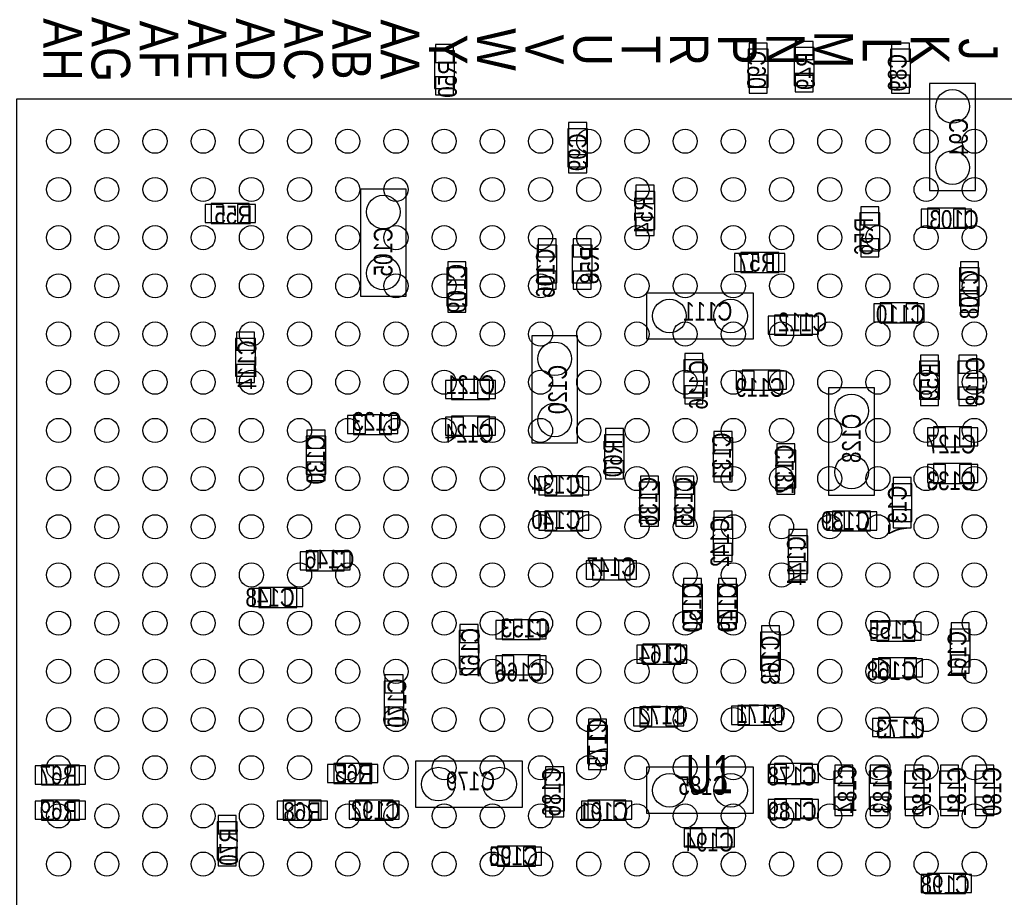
# Model space of a CAD drawing. Extents: x -75.3 to 6.7, y 91.5 to 147.4.
# Tile 8 of 11: x -38.4 to -22, y 120.7 to 135.2. Entities that reach past the tile are written whole.
import ezdxf
from ezdxf.enums import TextEntityAlignment as Align

# ---------------------------------------------------------------- set-up
doc = ezdxf.new("R2010")
doc.units = 0
for name, color, linetype in [('PG_ASSEMBLY_BOTTOM', 2, 'CONTINUOUS'), ('PG_ASSEMBLY_TOP', 3, 'CONTINUOUS'), ('PIN_BOTTOM', 5, 'CONTINUOUS'), ('PIN_TOP', 4, 'CONTINUOUS'), ('RD_ASSEMBLY_BOTTOM', 6, 'CONTINUOUS'), ('RD_ASSEMBLY_TOP', 7, 'CONTINUOUS')]:
    doc.layers.add(name, color=color, linetype=linetype)

msp = doc.modelspace()

# ---------------------------------------------------------------- linework, layer by layer
at = {"layer": 'PG_ASSEMBLY_BOTTOM'}
for points in [[(-31.1531, 134.10184), (-31.1531, 134.73176), (-31.4833, 134.73176), (-31.4833, 134.10184)], [(-25.9461, 134.12724), (-25.9461, 134.75716), (-26.2763, 134.75716), (-26.2763, 134.12724)], [(-25.1841, 134.15264), (-25.1841, 134.78256), (-25.5143, 134.78256), (-25.5143, 134.15264)], [(-23.5839, 134.12724), (-23.5839, 134.75716), (-23.9141, 134.75716), (-23.9141, 134.12724)], [(-22.5044, 132.4102), (-22.5044, 134.1882), (-23.2664, 134.1882), (-23.2664, 132.4102)], [(-29.2735, 133.43636), (-29.2735, 132.80644), (-28.9433, 132.80644), (-28.9433, 133.43636)], [(-32.7152, 132.4356), (-32.7152, 130.6576), (-31.9532, 130.6576), (-31.9532, 132.4356)], [(-27.8257, 131.76504), (-27.8257, 132.39496), (-28.1559, 132.39496), (-28.1559, 131.76504)], [(-35.18916, 131.8641), (-34.55924, 131.8641), (-34.55924, 132.1943), (-35.18916, 132.1943)], [(-22.67204, 132.1181), (-23.30196, 132.1181), (-23.30196, 131.7879), (-22.67204, 131.7879)], [(-24.0919, 131.40944), (-24.0919, 132.03936), (-24.4221, 132.03936), (-24.4221, 131.40944)], [(-29.4513, 130.87604), (-29.4513, 131.50596), (-29.7815, 131.50596), (-29.7815, 130.87604)], [(-29.1973, 131.50596), (-29.1973, 130.87604), (-28.8671, 130.87604), (-28.8671, 131.50596)], [(-25.77084, 131.3815), (-26.40076, 131.3815), (-26.40076, 131.0513), (-25.77084, 131.0513)], [(-30.9499, 130.49504), (-30.9499, 131.12496), (-31.2801, 131.12496), (-31.2801, 130.49504)], [(-22.7711, 131.12496), (-22.7711, 130.49504), (-22.4409, 130.49504), (-22.4409, 131.12496)], [(-26.1874, 130.7084), (-27.9654, 130.7084), (-27.9654, 129.9464), (-26.1874, 129.9464)], [(-24.08936, 130.2131), (-23.45944, 130.2131), (-23.45944, 130.5433), (-24.08936, 130.5433)], [(-25.21204, 130.3401), (-25.84196, 130.3401), (-25.84196, 130.0099), (-25.21204, 130.0099)], [(-34.7853, 129.95656), (-34.7853, 129.32664), (-34.4551, 129.32664), (-34.4551, 129.95656)], [(-29.8704, 129.9972), (-29.8704, 128.2192), (-29.1084, 128.2192), (-29.1084, 129.9972)], [(-27.3431, 129.60096), (-27.3431, 128.97104), (-27.0129, 128.97104), (-27.0129, 129.60096)], [(-23.1013, 128.94564), (-23.1013, 129.57556), (-23.4315, 129.57556), (-23.4315, 128.94564)], [(-22.7965, 129.57556), (-22.7965, 128.94564), (-22.4663, 128.94564), (-22.4663, 129.57556)], [(-25.74544, 129.4257), (-26.37536, 129.4257), (-26.37536, 129.0955), (-25.74544, 129.0955)], [(-31.20136, 128.9431), (-30.57144, 128.9431), (-30.57144, 129.2733), (-31.20136, 129.2733)], [(-24.9428, 129.1336), (-24.9428, 127.3556), (-24.1808, 127.3556), (-24.1808, 129.1336)], [(-32.19704, 128.6891), (-32.82696, 128.6891), (-32.82696, 128.3589), (-32.19704, 128.3589)], [(-30.57144, 128.6637), (-31.20136, 128.6637), (-31.20136, 128.3335), (-30.57144, 128.3335)], [(-22.57044, 128.4859), (-23.20036, 128.4859), (-23.20036, 128.1557), (-22.57044, 128.1557)], [(-33.2867, 127.70104), (-33.2867, 128.33096), (-33.6169, 128.33096), (-33.6169, 127.70104)], [(-28.3337, 127.72644), (-28.3337, 128.35636), (-28.6639, 128.35636), (-28.6639, 127.72644)], [(-26.5303, 127.67564), (-26.5303, 128.30556), (-26.8605, 128.30556), (-26.8605, 127.67564)], [(-25.4889, 127.47244), (-25.4889, 128.10236), (-25.8191, 128.10236), (-25.8191, 127.47244)], [(-22.57044, 127.8763), (-23.20036, 127.8763), (-23.20036, 127.5461), (-22.57044, 127.5461)], [(-29.65196, 127.3429), (-29.02204, 127.3429), (-29.02204, 127.6731), (-29.65196, 127.6731)], [(-27.7495, 126.93904), (-27.7495, 127.56896), (-28.0797, 127.56896), (-28.0797, 126.93904)], [(-27.1653, 126.93904), (-27.1653, 127.56896), (-27.4955, 127.56896), (-27.4955, 126.93904)], [(-23.5585, 126.91364), (-23.5585, 127.54356), (-23.8887, 127.54356), (-23.8887, 126.91364)], [(-29.65196, 126.7587), (-29.02204, 126.7587), (-29.02204, 127.0889), (-29.65196, 127.0889)], [(-24.24684, 127.0889), (-24.87676, 127.0889), (-24.87676, 126.7587), (-24.24684, 126.7587)], [(-26.5303, 126.35484), (-26.5303, 126.98476), (-26.8605, 126.98476), (-26.8605, 126.35484)], [(-25.6159, 126.67996), (-25.6159, 126.05004), (-25.2857, 126.05004), (-25.2857, 126.67996)], [(-32.98444, 126.4285), (-33.61436, 126.4285), (-33.61436, 126.0983), (-32.98444, 126.0983)], [(-28.86456, 125.9459), (-28.23464, 125.9459), (-28.23464, 126.2761), (-28.86456, 126.2761)], [(-27.3685, 125.86716), (-27.3685, 125.23724), (-27.0383, 125.23724), (-27.0383, 125.86716)], [(-26.7843, 125.86716), (-26.7843, 125.23724), (-26.4541, 125.23724), (-26.4541, 125.86716)], [(-34.40176, 125.4887), (-33.77184, 125.4887), (-33.77184, 125.8189), (-34.40176, 125.8189)], [(-29.73324, 125.2855), (-30.36316, 125.2855), (-30.36316, 124.9553), (-29.73324, 124.9553)], [(-23.51024, 125.2601), (-24.14016, 125.2601), (-24.14016, 124.9299), (-23.51024, 124.9299)], [(-30.7467, 124.47524), (-30.7467, 125.10516), (-31.0769, 125.10516), (-31.0769, 124.47524)], [(-25.7429, 124.44984), (-25.7429, 125.07976), (-26.0731, 125.07976), (-26.0731, 124.44984)], [(-22.9235, 125.13056), (-22.9235, 124.50064), (-22.5933, 124.50064), (-22.5933, 125.13056)], [(-28.02636, 124.5489), (-27.39644, 124.5489), (-27.39644, 124.8791), (-28.02636, 124.8791)], [(-29.73324, 124.7013), (-30.36316, 124.7013), (-30.36316, 124.3711), (-29.73324, 124.3711)], [(-24.11476, 124.3203), (-23.48484, 124.3203), (-23.48484, 124.6505), (-24.11476, 124.6505)], [(-32.3215, 124.26696), (-32.3215, 123.63704), (-31.9913, 123.63704), (-31.9913, 124.26696)], [(-28.07716, 123.5075), (-27.44724, 123.5075), (-27.44724, 123.8377), (-28.07716, 123.8377)], [(-25.82164, 123.8631), (-26.45156, 123.8631), (-26.45156, 123.5329), (-25.82164, 123.5329)], [(-24.11476, 123.3297), (-23.48484, 123.3297), (-23.48484, 123.6599), (-24.11476, 123.6599)], [(-28.9433, 123.53036), (-28.9433, 122.90044), (-28.6131, 122.90044), (-28.6131, 123.53036)], [(-31.8008, 122.174), (-30.0228, 122.174), (-30.0228, 122.936), (-31.8008, 122.936)], [(-38.00856, 122.5423), (-37.37864, 122.5423), (-37.37864, 122.8725), (-38.00856, 122.8725)], [(-33.15716, 122.5677), (-32.52724, 122.5677), (-32.52724, 122.8979), (-33.15716, 122.8979)], [(-29.6545, 122.74296), (-29.6545, 122.11304), (-29.3243, 122.11304), (-29.3243, 122.74296)], [(-26.1874, 122.8344), (-27.9654, 122.8344), (-27.9654, 122.0724), (-26.1874, 122.0724)], [(-25.21204, 122.8979), (-25.84196, 122.8979), (-25.84196, 122.5677), (-25.21204, 122.5677)], [(-24.5237, 122.13844), (-24.5237, 122.76836), (-24.8539, 122.76836), (-24.8539, 122.13844)], [(-23.9395, 122.13844), (-23.9395, 122.76836), (-24.2697, 122.76836), (-24.2697, 122.13844)], [(-23.6855, 122.76836), (-23.6855, 122.13844), (-23.3553, 122.13844), (-23.3553, 122.76836)], [(-23.1013, 122.76836), (-23.1013, 122.13844), (-22.7711, 122.13844), (-22.7711, 122.76836)], [(-22.5171, 122.76836), (-22.5171, 122.13844), (-22.1869, 122.13844), (-22.1869, 122.76836)], [(-38.00856, 121.9581), (-37.37864, 121.9581), (-37.37864, 122.2883), (-38.00856, 122.2883)], [(-33.36544, 122.2883), (-33.99536, 122.2883), (-33.99536, 121.9581), (-33.36544, 121.9581)], [(-32.80156, 121.9581), (-32.17164, 121.9581), (-32.17164, 122.2883), (-32.80156, 122.2883)], [(-28.31084, 122.2883), (-28.94076, 122.2883), (-28.94076, 121.9581), (-28.31084, 121.9581)], [(-25.21204, 122.3137), (-25.84196, 122.3137), (-25.84196, 121.9835), (-25.21204, 121.9835)], [(-34.7599, 121.30024), (-34.7599, 121.93016), (-35.0901, 121.93016), (-35.0901, 121.30024)], [(-27.23896, 121.5009), (-26.60904, 121.5009), (-26.60904, 121.8311), (-27.23896, 121.8311)], [(-29.80944, 121.5263), (-30.43936, 121.5263), (-30.43936, 121.1961), (-29.80944, 121.1961)], [(-22.67204, 121.0691), (-23.30196, 121.0691), (-23.30196, 120.7389), (-22.67204, 120.7389)]]:
    msp.add_lwpolyline(points, close=True, dxfattribs=at)
at = {"layer": 'PG_ASSEMBLY_TOP'}
msp.add_lwpolyline([(-38.424104, 133.928104), (-38.424104, 110.927896), (-15.423896, 110.927896), (-15.423896, 133.928104)], close=True, dxfattribs=at)
at = {"layer": 'PIN_BOTTOM'}
for points in [[(-26.261187, 134.559167), (-25.961213, 134.559167), (-25.961213, 134.859141), (-26.261187, 134.859141)], [(-25.499187, 134.584567), (-25.199213, 134.584567), (-25.199213, 134.884541), (-25.499187, 134.884541)], [(-23.898987, 134.559167), (-23.599013, 134.559167), (-23.599013, 134.859141), (-23.898987, 134.859141)], [(-31.468187, 134.533767), (-31.168213, 134.533767), (-31.168213, 134.833741), (-31.468187, 134.833741)], [(-25.499187, 134.050659), (-25.199213, 134.050659), (-25.199213, 134.350633), (-25.499187, 134.350633)], [(-31.468187, 133.999859), (-31.168213, 133.999859), (-31.168213, 134.299833), (-31.468187, 134.299833)], [(-26.261187, 134.025259), (-25.961213, 134.025259), (-25.961213, 134.325233), (-26.261187, 134.325233)], [(-23.898987, 134.025259), (-23.599013, 134.025259), (-23.599013, 134.325233), (-23.898987, 134.325233)], [(-28.958413, 133.538341), (-29.258387, 133.538341), (-29.258387, 133.238367), (-28.958413, 133.238367)], [(-28.958413, 133.004433), (-29.258387, 133.004433), (-29.258387, 132.704459), (-28.958413, 132.704459)], [(-28.140787, 132.196967), (-27.840813, 132.196967), (-27.840813, 132.496941), (-28.140787, 132.496941)], [(-35.291141, 132.179187), (-35.291141, 131.879213), (-34.991167, 131.879213), (-34.991167, 132.179187)], [(-34.757233, 132.179187), (-34.757233, 131.879213), (-34.457259, 131.879213), (-34.457259, 132.179187)], [(-24.406987, 131.841367), (-24.107013, 131.841367), (-24.107013, 132.141341), (-24.406987, 132.141341)], [(-23.10384, 131.802886), (-23.10384, 132.10286), (-23.403814, 132.10286), (-23.403814, 131.802886)], [(-22.569932, 131.802886), (-22.569932, 132.10286), (-22.869906, 132.10286), (-22.869906, 131.802886)], [(-28.140787, 131.663059), (-27.840813, 131.663059), (-27.840813, 131.963033), (-28.140787, 131.963033)], [(-29.766387, 131.307967), (-29.466413, 131.307967), (-29.466413, 131.607941), (-29.766387, 131.607941)], [(-28.882213, 131.607941), (-29.182187, 131.607941), (-29.182187, 131.307967), (-28.882213, 131.307967)], [(-24.406987, 131.307459), (-24.107013, 131.307459), (-24.107013, 131.607433), (-24.406987, 131.607433)], [(-26.20264, 131.066286), (-26.20264, 131.36626), (-26.502614, 131.36626), (-26.502614, 131.066286)], [(-25.668732, 131.066286), (-25.668732, 131.36626), (-25.968706, 131.36626), (-25.968706, 131.066286)], [(-31.264987, 130.926967), (-30.965013, 130.926967), (-30.965013, 131.226941), (-31.264987, 131.226941)], [(-22.456013, 131.226941), (-22.755987, 131.226941), (-22.755987, 130.926967), (-22.456013, 130.926967)], [(-29.766387, 130.774059), (-29.466413, 130.774059), (-29.466413, 131.074033), (-29.766387, 131.074033)], [(-28.882213, 131.074033), (-29.182187, 131.074033), (-29.182187, 130.774059), (-28.882213, 130.774059)], [(-31.264987, 130.393059), (-30.965013, 130.393059), (-30.965013, 130.693033), (-31.264987, 130.693033)], [(-22.456013, 130.693033), (-22.755987, 130.693033), (-22.755987, 130.393059), (-22.456013, 130.393059)], [(-24.191341, 130.528187), (-24.191341, 130.228213), (-23.891367, 130.228213), (-23.891367, 130.528187)], [(-23.657433, 130.528187), (-23.657433, 130.228213), (-23.357459, 130.228213), (-23.357459, 130.528187)], [(-25.64384, 130.024886), (-25.64384, 130.32486), (-25.943814, 130.32486), (-25.943814, 130.024886)], [(-25.109932, 130.024886), (-25.109932, 130.32486), (-25.409906, 130.32486), (-25.409906, 130.024886)], [(-34.470213, 130.058541), (-34.770187, 130.058541), (-34.770187, 129.758567), (-34.470213, 129.758567)], [(-27.028013, 129.702941), (-27.327987, 129.702941), (-27.327987, 129.402967), (-27.028013, 129.402967)], [(-23.416387, 129.377567), (-23.116413, 129.377567), (-23.116413, 129.677541), (-23.416387, 129.677541)], [(-22.481413, 129.677541), (-22.781387, 129.677541), (-22.781387, 129.377567), (-22.481413, 129.377567)], [(-34.470213, 129.524633), (-34.770187, 129.524633), (-34.770187, 129.224659), (-34.470213, 129.224659)], [(-26.17724, 129.110486), (-26.17724, 129.41046), (-26.477214, 129.41046), (-26.477214, 129.110486)], [(-25.643332, 129.110486), (-25.643332, 129.41046), (-25.943306, 129.41046), (-25.943306, 129.110486)], [(-31.303341, 129.258187), (-31.303341, 128.958213), (-31.003367, 128.958213), (-31.003367, 129.258187)], [(-30.769433, 129.258187), (-30.769433, 128.958213), (-30.469459, 128.958213), (-30.469459, 129.258187)], [(-27.028013, 129.169033), (-27.327987, 129.169033), (-27.327987, 128.869059), (-27.028013, 128.869059)], [(-23.416387, 128.843659), (-23.116413, 128.843659), (-23.116413, 129.143633), (-23.416387, 129.143633)], [(-22.481413, 129.143633), (-22.781387, 129.143633), (-22.781387, 128.843659), (-22.481413, 128.843659)], [(-32.62884, 128.373886), (-32.62884, 128.67386), (-32.928814, 128.67386), (-32.928814, 128.373886)], [(-32.094932, 128.373886), (-32.094932, 128.67386), (-32.394906, 128.67386), (-32.394906, 128.373886)], [(-31.00324, 128.348486), (-31.00324, 128.64846), (-31.303214, 128.64846), (-31.303214, 128.348486)], [(-30.469332, 128.348486), (-30.469332, 128.64846), (-30.769306, 128.64846), (-30.769306, 128.348486)], [(-23.00224, 128.170686), (-23.00224, 128.47066), (-23.302214, 128.47066), (-23.302214, 128.170686)], [(-22.468332, 128.170686), (-22.468332, 128.47066), (-22.768306, 128.47066), (-22.768306, 128.170686)], [(-33.601787, 128.132967), (-33.301813, 128.132967), (-33.301813, 128.432941), (-33.601787, 128.432941)], [(-28.648787, 128.158367), (-28.348813, 128.158367), (-28.348813, 128.458341), (-28.648787, 128.458341)], [(-26.845387, 128.107567), (-26.545413, 128.107567), (-26.545413, 128.407541), (-26.845387, 128.407541)], [(-25.803987, 127.904367), (-25.504013, 127.904367), (-25.504013, 128.204341), (-25.803987, 128.204341)], [(-33.601787, 127.599059), (-33.301813, 127.599059), (-33.301813, 127.899033), (-33.601787, 127.899033)], [(-28.648787, 127.624459), (-28.348813, 127.624459), (-28.348813, 127.924433), (-28.648787, 127.924433)], [(-26.845387, 127.573659), (-26.545413, 127.573659), (-26.545413, 127.873633), (-26.845387, 127.873633)], [(-23.00224, 127.561086), (-23.00224, 127.86106), (-23.302214, 127.86106), (-23.302214, 127.561086)], [(-22.468332, 127.561086), (-22.468332, 127.86106), (-22.768306, 127.86106), (-22.768306, 127.561086)], [(-29.753941, 127.657987), (-29.753941, 127.358013), (-29.453967, 127.358013), (-29.453967, 127.657987)], [(-29.220033, 127.657987), (-29.220033, 127.358013), (-28.920059, 127.358013), (-28.920059, 127.657987)], [(-28.064587, 127.370967), (-27.764613, 127.370967), (-27.764613, 127.670941), (-28.064587, 127.670941)], [(-27.480387, 127.370967), (-27.180413, 127.370967), (-27.180413, 127.670941), (-27.480387, 127.670941)], [(-25.803987, 127.370459), (-25.504013, 127.370459), (-25.504013, 127.670433), (-25.803987, 127.670433)], [(-23.873587, 127.345567), (-23.573613, 127.345567), (-23.573613, 127.645541), (-23.873587, 127.645541)], [(-29.753941, 127.073787), (-29.753941, 126.773813), (-29.453967, 126.773813), (-29.453967, 127.073787)], [(-29.220033, 127.073787), (-29.220033, 126.773813), (-28.920059, 126.773813), (-28.920059, 127.073787)], [(-28.064587, 126.837059), (-27.764613, 126.837059), (-27.764613, 127.137033), (-28.064587, 127.137033)], [(-27.480387, 126.837059), (-27.180413, 126.837059), (-27.180413, 127.137033), (-27.480387, 127.137033)], [(-26.845387, 126.786767), (-26.545413, 126.786767), (-26.545413, 127.086741), (-26.845387, 127.086741)], [(-24.67864, 126.773686), (-24.67864, 127.07366), (-24.978614, 127.07366), (-24.978614, 126.773686)], [(-24.144732, 126.773686), (-24.144732, 127.07366), (-24.444706, 127.07366), (-24.444706, 126.773686)], [(-23.873587, 126.811659), (-23.573613, 126.811659), (-23.573613, 127.111633), (-23.873587, 127.111633)], [(-25.300813, 126.781941), (-25.600787, 126.781941), (-25.600787, 126.481967), (-25.300813, 126.481967)], [(-26.845387, 126.252859), (-26.545413, 126.252859), (-26.545413, 126.552833), (-26.845387, 126.552833)], [(-33.41624, 126.113286), (-33.41624, 126.41326), (-33.716214, 126.41326), (-33.716214, 126.113286)], [(-32.882332, 126.113286), (-32.882332, 126.41326), (-33.182306, 126.41326), (-33.182306, 126.113286)], [(-28.966541, 126.260987), (-28.966541, 125.961013), (-28.666567, 125.961013), (-28.666567, 126.260987)], [(-28.432633, 126.260987), (-28.432633, 125.961013), (-28.132659, 125.961013), (-28.132659, 126.260987)], [(-25.300813, 126.248033), (-25.600787, 126.248033), (-25.600787, 125.948059), (-25.300813, 125.948059)], [(-27.053413, 125.969141), (-27.353387, 125.969141), (-27.353387, 125.669167), (-27.053413, 125.669167)], [(-26.469213, 125.969141), (-26.769187, 125.969141), (-26.769187, 125.669167), (-26.469213, 125.669167)], [(-34.503741, 125.803787), (-34.503741, 125.503813), (-34.203767, 125.503813), (-34.203767, 125.803787)], [(-33.969833, 125.803787), (-33.969833, 125.503813), (-33.669859, 125.503813), (-33.669859, 125.803787)], [(-27.053413, 125.435233), (-27.353387, 125.435233), (-27.353387, 125.135259), (-27.053413, 125.135259)], [(-26.469213, 125.435233), (-26.769187, 125.435233), (-26.769187, 125.135259), (-26.469213, 125.135259)], [(-31.061787, 124.907167), (-30.761813, 124.907167), (-30.761813, 125.207141), (-31.061787, 125.207141)], [(-30.16504, 124.970286), (-30.16504, 125.27026), (-30.465014, 125.27026), (-30.465014, 124.970286)], [(-29.631132, 124.970286), (-29.631132, 125.27026), (-29.931106, 125.27026), (-29.931106, 124.970286)], [(-23.94204, 124.944886), (-23.94204, 125.24486), (-24.242014, 125.24486), (-24.242014, 124.944886)], [(-23.408132, 124.944886), (-23.408132, 125.24486), (-23.708106, 125.24486), (-23.708106, 124.944886)], [(-22.608413, 125.232541), (-22.908387, 125.232541), (-22.908387, 124.932567), (-22.608413, 124.932567)], [(-26.057987, 124.881767), (-25.758013, 124.881767), (-25.758013, 125.181741), (-26.057987, 125.181741)], [(-28.128341, 124.863987), (-28.128341, 124.564013), (-27.828367, 124.564013), (-27.828367, 124.863987)], [(-27.594433, 124.863987), (-27.594433, 124.564013), (-27.294459, 124.564013), (-27.294459, 124.863987)], [(-31.061787, 124.373259), (-30.761813, 124.373259), (-30.761813, 124.673233), (-31.061787, 124.673233)], [(-30.16504, 124.386086), (-30.16504, 124.68606), (-30.465014, 124.68606), (-30.465014, 124.386086)], [(-29.631132, 124.386086), (-29.631132, 124.68606), (-29.931106, 124.68606), (-29.931106, 124.386086)], [(-26.057987, 124.347859), (-25.758013, 124.347859), (-25.758013, 124.647833), (-26.057987, 124.647833)], [(-24.216741, 124.635387), (-24.216741, 124.335413), (-23.916767, 124.335413), (-23.916767, 124.635387)], [(-23.682833, 124.635387), (-23.682833, 124.335413), (-23.382859, 124.335413), (-23.382859, 124.635387)], [(-22.608413, 124.698633), (-22.908387, 124.698633), (-22.908387, 124.398659), (-22.608413, 124.398659)], [(-32.006413, 124.368941), (-32.306387, 124.368941), (-32.306387, 124.068967), (-32.006413, 124.068967)], [(-32.006413, 123.835033), (-32.306387, 123.835033), (-32.306387, 123.535059), (-32.006413, 123.535059)], [(-28.179141, 123.822587), (-28.179141, 123.522613), (-27.879167, 123.522613), (-27.879167, 123.822587)], [(-27.645233, 123.822587), (-27.645233, 123.522613), (-27.345259, 123.522613), (-27.345259, 123.822587)], [(-26.25344, 123.547886), (-26.25344, 123.84786), (-26.553414, 123.84786), (-26.553414, 123.547886)], [(-25.719532, 123.547886), (-25.719532, 123.84786), (-26.019506, 123.84786), (-26.019506, 123.547886)], [(-28.628213, 123.632341), (-28.928187, 123.632341), (-28.928187, 123.332367), (-28.628213, 123.332367)], [(-24.216741, 123.644787), (-24.216741, 123.344813), (-23.916767, 123.344813), (-23.916767, 123.644787)], [(-23.682833, 123.644787), (-23.682833, 123.344813), (-23.382859, 123.344813), (-23.382859, 123.644787)], [(-28.628213, 123.098433), (-28.928187, 123.098433), (-28.928187, 122.798459), (-28.628213, 122.798459)], [(-38.110541, 122.857387), (-38.110541, 122.557413), (-37.810567, 122.557413), (-37.810567, 122.857387)], [(-37.576633, 122.857387), (-37.576633, 122.557413), (-37.276659, 122.557413), (-37.276659, 122.857387)], [(-33.259141, 122.882787), (-33.259141, 122.582813), (-32.959167, 122.582813), (-32.959167, 122.882787)], [(-32.725233, 122.882787), (-32.725233, 122.582813), (-32.425259, 122.582813), (-32.425259, 122.882787)], [(-29.339413, 122.844941), (-29.639387, 122.844941), (-29.639387, 122.544967), (-29.339413, 122.544967)], [(-25.64384, 122.582686), (-25.64384, 122.88266), (-25.943814, 122.88266), (-25.943814, 122.582686)], [(-25.109932, 122.582686), (-25.109932, 122.88266), (-25.409906, 122.88266), (-25.409906, 122.582686)], [(-24.838787, 122.570367), (-24.538813, 122.570367), (-24.538813, 122.870341), (-24.838787, 122.870341)], [(-24.254587, 122.570367), (-23.954613, 122.570367), (-23.954613, 122.870341), (-24.254587, 122.870341)], [(-23.370413, 122.870341), (-23.670387, 122.870341), (-23.670387, 122.570367), (-23.370413, 122.570367)], [(-22.786213, 122.870341), (-23.086187, 122.870341), (-23.086187, 122.570367), (-22.786213, 122.570367)], [(-22.202013, 122.870341), (-22.501987, 122.870341), (-22.501987, 122.570367), (-22.202013, 122.570367)], [(-38.110541, 122.273187), (-38.110541, 121.973213), (-37.810567, 121.973213), (-37.810567, 122.273187)], [(-37.576633, 122.273187), (-37.576633, 121.973213), (-37.276659, 121.973213), (-37.276659, 122.273187)], [(-33.79724, 121.973086), (-33.79724, 122.27306), (-34.097214, 122.27306), (-34.097214, 121.973086)], [(-33.263332, 121.973086), (-33.263332, 122.27306), (-33.563306, 122.27306), (-33.563306, 121.973086)], [(-32.903541, 122.273187), (-32.903541, 121.973213), (-32.603567, 121.973213), (-32.603567, 122.273187)], [(-32.369633, 122.273187), (-32.369633, 121.973213), (-32.069659, 121.973213), (-32.069659, 122.273187)], [(-29.339413, 122.311033), (-29.639387, 122.311033), (-29.639387, 122.011059), (-29.339413, 122.011059)], [(-28.74264, 121.973086), (-28.74264, 122.27306), (-29.042614, 122.27306), (-29.042614, 121.973086)], [(-28.208732, 121.973086), (-28.208732, 122.27306), (-28.508706, 122.27306), (-28.508706, 121.973086)], [(-25.64384, 121.998486), (-25.64384, 122.29846), (-25.943814, 122.29846), (-25.943814, 121.998486)], [(-25.109932, 121.998486), (-25.109932, 122.29846), (-25.409906, 122.29846), (-25.409906, 121.998486)], [(-24.838787, 122.036459), (-24.538813, 122.036459), (-24.538813, 122.336433), (-24.838787, 122.336433)], [(-24.254587, 122.036459), (-23.954613, 122.036459), (-23.954613, 122.336433), (-24.254587, 122.336433)], [(-23.370413, 122.336433), (-23.670387, 122.336433), (-23.670387, 122.036459), (-23.370413, 122.036459)], [(-22.786213, 122.336433), (-23.086187, 122.336433), (-23.086187, 122.036459), (-22.786213, 122.036459)], [(-22.202013, 122.336433), (-22.501987, 122.336433), (-22.501987, 122.036459), (-22.202013, 122.036459)], [(-35.074987, 121.732167), (-34.775013, 121.732167), (-34.775013, 122.032141), (-35.074987, 122.032141)], [(-27.340941, 121.815987), (-27.340941, 121.516013), (-27.040967, 121.516013), (-27.040967, 121.815987)], [(-26.807033, 121.815987), (-26.807033, 121.516013), (-26.507059, 121.516013), (-26.507059, 121.815987)], [(-35.074987, 121.198259), (-34.775013, 121.198259), (-34.775013, 121.498233), (-35.074987, 121.498233)], [(-30.24124, 121.211086), (-30.24124, 121.51106), (-30.541214, 121.51106), (-30.541214, 121.211086)], [(-29.707332, 121.211086), (-29.707332, 121.51106), (-30.007306, 121.51106), (-30.007306, 121.211086)], [(-23.10384, 120.753886), (-23.10384, 121.05386), (-23.403814, 121.05386), (-23.403814, 120.753886)], [(-22.569932, 120.753886), (-22.569932, 121.05386), (-22.869906, 121.05386), (-22.869906, 120.753886)]]:
    msp.add_lwpolyline(points, close=True, dxfattribs=at)
for centre in [(-22.8854, 133.8072), (-22.8854, 132.7912), (-32.3342, 132.0546), (-32.3342, 131.0386), (-27.5844, 130.3274), (-26.5684, 130.3274), (-29.4894, 129.6162), (-24.5618, 128.7526), (-29.4894, 128.6002), (-24.5618, 127.7366), (-31.4198, 122.555), (-30.4038, 122.555), (-27.5844, 122.4534), (-26.5684, 122.4534)]:
    msp.add_circle(centre, 0.2794, dxfattribs=at)
at = {"layer": 'PIN_TOP'}
for centre in [(-37.72408, 133.22808), (-36.92398, 133.22808), (-36.12388, 133.22808), (-35.324034, 133.22808), (-34.523934, 133.22808), (-33.724088, 133.22808), (-32.923988, 133.22808), (-32.123888, 133.22808), (-31.324042, 133.22808), (-30.523942, 133.22808), (-29.724096, 133.22808), (-28.923996, 133.22808), (-28.123896, 133.22808), (-27.32405, 133.22808), (-26.52395, 133.22808), (-25.724104, 133.22808), (-24.924004, 133.22808), (-24.123904, 133.22808), (-23.324058, 133.22808), (-22.523958, 133.22808), (-37.72408, 132.42798), (-36.92398, 132.42798), (-36.12388, 132.42798), (-35.324034, 132.42798), (-34.523934, 132.42798), (-33.724088, 132.42798), (-32.923988, 132.42798), (-32.123888, 132.42798), (-31.324042, 132.42798), (-30.523942, 132.42798), (-29.724096, 132.42798), (-28.923996, 132.42798), (-28.123896, 132.42798), (-27.32405, 132.42798), (-26.52395, 132.42798), (-25.724104, 132.42798), (-24.924004, 132.42798), (-24.123904, 132.42798), (-23.324058, 132.42798), (-22.523958, 132.42798), (-37.72408, 131.62788), (-36.92398, 131.62788), (-36.12388, 131.62788), (-35.324034, 131.62788), (-34.523934, 131.62788), (-33.724088, 131.62788), (-32.923988, 131.62788), (-32.123888, 131.62788), (-31.324042, 131.62788), (-30.523942, 131.62788), (-29.724096, 131.62788), (-28.923996, 131.62788), (-28.123896, 131.62788), (-27.32405, 131.62788), (-26.52395, 131.62788), (-25.724104, 131.62788), (-24.924004, 131.62788), (-24.123904, 131.62788), (-23.324058, 131.62788), (-22.523958, 131.62788), (-37.72408, 130.828034), (-36.92398, 130.828034), (-36.12388, 130.828034), (-35.324034, 130.828034), (-34.523934, 130.828034), (-33.724088, 130.828034), (-32.923988, 130.828034), (-32.123888, 130.828034), (-31.324042, 130.828034), (-30.523942, 130.828034), (-29.724096, 130.828034), (-28.923996, 130.828034), (-28.123896, 130.828034), (-27.32405, 130.828034), (-26.52395, 130.828034), (-25.724104, 130.828034), (-24.924004, 130.828034), (-24.123904, 130.828034), (-23.324058, 130.828034), (-22.523958, 130.828034), (-37.72408, 130.027934), (-36.92398, 130.027934), (-36.12388, 130.027934), (-35.324034, 130.027934), (-34.523934, 130.027934), (-33.724088, 130.027934), (-32.923988, 130.027934), (-32.123888, 130.027934), (-31.324042, 130.027934), (-30.523942, 130.027934), (-29.724096, 130.027934), (-28.923996, 130.027934), (-28.123896, 130.027934), (-27.32405, 130.027934), (-26.52395, 130.027934), (-25.724104, 130.027934), (-24.924004, 130.027934), (-24.123904, 130.027934), (-23.324058, 130.027934), (-22.523958, 130.027934), (-37.72408, 129.228088), (-36.92398, 129.228088), (-36.12388, 129.228088), (-35.324034, 129.228088), (-34.523934, 129.228088), (-33.724088, 129.228088), (-32.923988, 129.228088), (-32.123888, 129.228088), (-31.324042, 129.228088), (-30.523942, 129.228088), (-29.724096, 129.228088), (-28.923996, 129.228088), (-28.123896, 129.228088), (-27.32405, 129.228088), (-26.52395, 129.228088), (-25.724104, 129.228088), (-24.924004, 129.228088), (-24.123904, 129.228088), (-23.324058, 129.228088), (-22.523958, 129.228088), (-37.72408, 128.427988), (-36.92398, 128.427988), (-36.12388, 128.427988), (-35.324034, 128.427988), (-34.523934, 128.427988), (-33.724088, 128.427988), (-32.923988, 128.427988), (-32.123888, 128.427988), (-31.324042, 128.427988), (-30.523942, 128.427988), (-29.724096, 128.427988), (-28.923996, 128.427988), (-28.123896, 128.427988), (-27.32405, 128.427988), (-26.52395, 128.427988), (-25.724104, 128.427988), (-24.924004, 128.427988), (-24.123904, 128.427988), (-23.324058, 128.427988), (-22.523958, 128.427988), (-37.72408, 127.627888), (-36.92398, 127.627888), (-36.12388, 127.627888), (-35.324034, 127.627888), (-34.523934, 127.627888), (-33.724088, 127.627888), (-32.923988, 127.627888), (-32.123888, 127.627888), (-31.324042, 127.627888), (-30.523942, 127.627888), (-29.724096, 127.627888), (-28.923996, 127.627888), (-28.123896, 127.627888), (-27.32405, 127.627888), (-26.52395, 127.627888), (-25.724104, 127.627888), (-24.924004, 127.627888), (-24.123904, 127.627888), (-23.324058, 127.627888), (-22.523958, 127.627888), (-37.72408, 126.828042), (-36.92398, 126.828042), (-36.12388, 126.828042), (-35.324034, 126.828042), (-34.523934, 126.828042), (-33.724088, 126.828042), (-32.923988, 126.828042), (-32.123888, 126.828042), (-31.324042, 126.828042), (-30.523942, 126.828042), (-29.724096, 126.828042), (-28.923996, 126.828042), (-28.123896, 126.828042), (-27.32405, 126.828042), (-26.52395, 126.828042), (-25.724104, 126.828042), (-24.924004, 126.828042), (-24.123904, 126.828042), (-23.324058, 126.828042), (-22.523958, 126.828042), (-37.72408, 126.027942), (-36.92398, 126.027942), (-36.12388, 126.027942), (-35.324034, 126.027942), (-34.523934, 126.027942), (-33.724088, 126.027942), (-32.923988, 126.027942), (-32.123888, 126.027942), (-31.324042, 126.027942), (-30.523942, 126.027942), (-29.724096, 126.027942), (-28.923996, 126.027942), (-28.123896, 126.027942), (-27.32405, 126.027942), (-26.52395, 126.027942), (-25.724104, 126.027942), (-24.924004, 126.027942), (-24.123904, 126.027942), (-23.324058, 126.027942), (-22.523958, 126.027942), (-37.72408, 125.228096), (-36.92398, 125.228096), (-36.12388, 125.228096), (-35.324034, 125.228096), (-34.523934, 125.228096), (-33.724088, 125.228096), (-32.923988, 125.228096), (-32.123888, 125.228096), (-31.324042, 125.228096), (-30.523942, 125.228096), (-29.724096, 125.228096), (-28.923996, 125.228096), (-28.123896, 125.228096), (-27.32405, 125.228096), (-26.52395, 125.228096), (-25.724104, 125.228096), (-24.924004, 125.228096), (-24.123904, 125.228096), (-23.324058, 125.228096), (-22.523958, 125.228096), (-37.72408, 124.427996), (-36.92398, 124.427996), (-36.12388, 124.427996), (-35.324034, 124.427996), (-34.523934, 124.427996), (-33.724088, 124.427996), (-32.923988, 124.427996), (-32.123888, 124.427996), (-31.324042, 124.427996), (-30.523942, 124.427996), (-29.724096, 124.427996), (-28.923996, 124.427996), (-28.123896, 124.427996), (-27.32405, 124.427996), (-26.52395, 124.427996), (-25.724104, 124.427996), (-24.924004, 124.427996), (-24.123904, 124.427996), (-23.324058, 124.427996), (-22.523958, 124.427996), (-37.72408, 123.627896), (-36.92398, 123.627896), (-36.12388, 123.627896), (-35.324034, 123.627896), (-34.523934, 123.627896), (-33.724088, 123.627896), (-32.923988, 123.627896), (-32.123888, 123.627896), (-31.324042, 123.627896), (-30.523942, 123.627896), (-29.724096, 123.627896), (-28.923996, 123.627896), (-28.123896, 123.627896), (-27.32405, 123.627896), (-26.52395, 123.627896), (-25.724104, 123.627896), (-24.924004, 123.627896), (-24.123904, 123.627896), (-23.324058, 123.627896), (-22.523958, 123.627896), (-37.72408, 122.82805), (-36.92398, 122.82805), (-36.12388, 122.82805), (-35.324034, 122.82805), (-34.523934, 122.82805), (-33.724088, 122.82805), (-32.923988, 122.82805), (-32.123888, 122.82805), (-31.324042, 122.82805), (-30.523942, 122.82805), (-29.724096, 122.82805), (-28.923996, 122.82805), (-28.123896, 122.82805), (-27.32405, 122.82805), (-26.52395, 122.82805), (-25.724104, 122.82805), (-24.924004, 122.82805), (-24.123904, 122.82805), (-23.324058, 122.82805), (-22.523958, 122.82805), (-37.72408, 122.02795), (-36.92398, 122.02795), (-36.12388, 122.02795), (-35.324034, 122.02795), (-34.523934, 122.02795), (-33.724088, 122.02795), (-32.923988, 122.02795), (-32.123888, 122.02795), (-31.324042, 122.02795), (-30.523942, 122.02795), (-29.724096, 122.02795), (-28.923996, 122.02795), (-28.123896, 122.02795), (-27.32405, 122.02795), (-26.52395, 122.02795), (-25.724104, 122.02795), (-24.924004, 122.02795), (-24.123904, 122.02795), (-23.324058, 122.02795), (-22.523958, 122.02795), (-37.72408, 121.228104), (-36.92398, 121.228104), (-36.12388, 121.228104), (-35.324034, 121.228104), (-34.523934, 121.228104), (-33.724088, 121.228104), (-32.923988, 121.228104), (-32.123888, 121.228104), (-31.324042, 121.228104), (-30.523942, 121.228104), (-29.724096, 121.228104), (-28.923996, 121.228104), (-28.123896, 121.228104), (-27.32405, 121.228104), (-26.52395, 121.228104), (-25.724104, 121.228104), (-24.924004, 121.228104), (-24.123904, 121.228104), (-23.324058, 121.228104), (-22.523958, 121.228104)]:
    msp.add_circle(centre, 0.200025, dxfattribs=at)

# ---------------------------------------------------------------- texts
at = {"layer": 'PG_ASSEMBLY_TOP', "width": 0.875}
for s, p in [('AH', (-37.97808, 134.75208)), ('AG', (-37.17798, 134.75208)), ('AF', (-36.37788, 134.75208)), ('AE', (-35.578034, 134.75208)), ('AD', (-34.777934, 134.75208)), ('AC', (-33.978088, 134.75208)), ('AB', (-33.177988, 134.75208)), ('AA', (-32.377888, 134.75208)), ('W', (-30.777942, 134.75208)), ('Y', (-31.578042, 134.75208)), ('V', (-29.978096, 134.75208)), ('U', (-29.177996, 134.75208)), ('T', (-28.377896, 134.75208)), ('R', (-27.57805, 134.75208)), ('P', (-26.77795, 134.75208)), ('N', (-25.978104, 134.75208)), ('M', (-25.178004, 134.75208)), ('L', (-24.377904, 134.75208)), ('K', (-23.578058, 134.75208)), ('J', (-22.777958, 134.75208))]:
    msp.add_text(s, height=0.64008, rotation=270, dxfattribs=at).set_placement(p, align=Align.CENTER)
at = {"layer": 'RD_ASSEMBLY_BOTTOM', "text_generation_flag": 2, "width": 0.82623}
for s, p in [('C90', (-25.9842, 134.4168)), ('R50', (-31.115, 134.2644)), ('R49', (-25.1714, 134.3914)), ('C89', (-23.6474, 134.366)), ('C94', (-22.6314, 133.2992)), ('C99', (-28.956, 133.0452)), ('R54', (-27.8638, 132.0038)), ('R56', (-24.2062, 131.6482)), ('C105', (-32.1818, 131.3942)), ('C106', (-29.4894, 131.0386)), ('R58', (-28.757118, 131.170934)), ('C109', (-30.9626, 130.7846)), ('C108', (-22.4536, 130.683)), ('C114', (-34.4424, 129.5146)), ('C118', (-22.356318, 129.240534)), ('C120', (-29.2862, 129.1082)), ('C116', (-26.9494, 129.1844)), ('R59', (-23.114, 129.2352)), ('C128', (-24.4094, 128.2954)), ('C130', (-33.2994, 127.9398)), ('C131', (-26.564082, 127.985266)), ('R60', (-28.3718, 127.9652)), ('C132', (-25.522682, 127.782066)), ('C136', (-27.783282, 127.248666)), ('C135', (-27.199082, 127.248666)), ('C137', (-23.6474, 127.1016)), ('C142', (-26.5938, 126.5682)), ('C144', (-25.3238, 126.2634)), ('C150', (-27.055318, 125.481334)), ('C149', (-26.471118, 125.481334)), ('C162', (-30.734, 124.7394)), ('C161', (-22.6568, 124.6886)), ('C163', (-25.7556, 124.6124)), ('C170', (-31.9532, 123.9012)), ('C175', (-28.6258, 123.2408)), ('C186', (-29.3878, 122.428)), ('C184', (-24.481282, 122.473466)), ('C183', (-23.897082, 122.473466)), ('C182', (-23.245318, 122.433334)), ('C181', (-22.661118, 122.433334)), ('C180', (-22.076918, 122.433334)), ('R70', (-34.7472, 121.5136))]:
    msp.add_text(s, height=0.30988, rotation=90, dxfattribs=at).set_placement(p, align=Align.CENTER)
for s, p in [('R55', (-34.8234, 131.8514)), ('C103', (-22.86, 131.7752)), ('R57', (-26.1366, 131.064)), ('C111', (-26.9494, 130.2512)), ('C110', (-23.749, 130.2004)), ('C112', (-25.3746, 130.0734)), ('C121', (-30.8864, 129.032)), ('C119', (-26.080466, 128.985518)), ('C123', (-32.4358, 128.4224)), ('C124', (-30.906466, 128.223518)), ('C127', (-22.905466, 128.045718)), ('C134', (-29.469334, 127.376682)), ('C133', (-22.905466, 127.436118)), ('C140', (-29.469334, 126.792482)), ('C139', (-24.6634, 126.7714)), ('C146', (-33.2232, 126.1364)), ('C147', (-28.5496, 126.0094)), ('C148', (-34.2138, 125.5014)), ('C153', (-29.972, 124.9934)), ('C155', (-23.876, 124.968)), ('C164', (-27.686, 124.5616)), ('C166', (-30.068266, 124.261118)), ('C168', (-23.9014, 124.2822)), ('C171', (-26.0604, 123.571)), ('C172', (-27.686, 123.5456)), ('C173', (-23.749, 123.317)), ('R67', (-37.724334, 122.550682)), ('R65', (-32.822134, 122.576082)), ('C179', (-30.8864, 122.4534)), ('C178', (-25.547066, 122.533918)), ('C185', (-27.0256, 122.3772)), ('R69', (-37.724334, 121.966482)), ('R68', (-33.6804, 121.9454)), ('C192', (-32.466534, 121.966482)), ('C191', (-28.6766, 121.9454)), ('C189', (-25.547066, 121.949718)), ('C194', (-26.924, 121.4374)), ('C196', (-30.1752, 121.2088)), ('C198', (-23.007066, 120.730518))]:
    msp.add_text(s, height=0.30988, dxfattribs=at).set_placement(p, align=Align.CENTER)
at = {"layer": 'RD_ASSEMBLY_TOP', "width": 0.72}
msp.add_text('U1', height=0.635, dxfattribs=at).set_placement((-26.924, 122.4026), align=Align.CENTER)

doc.saveas('drawing.dxf')
